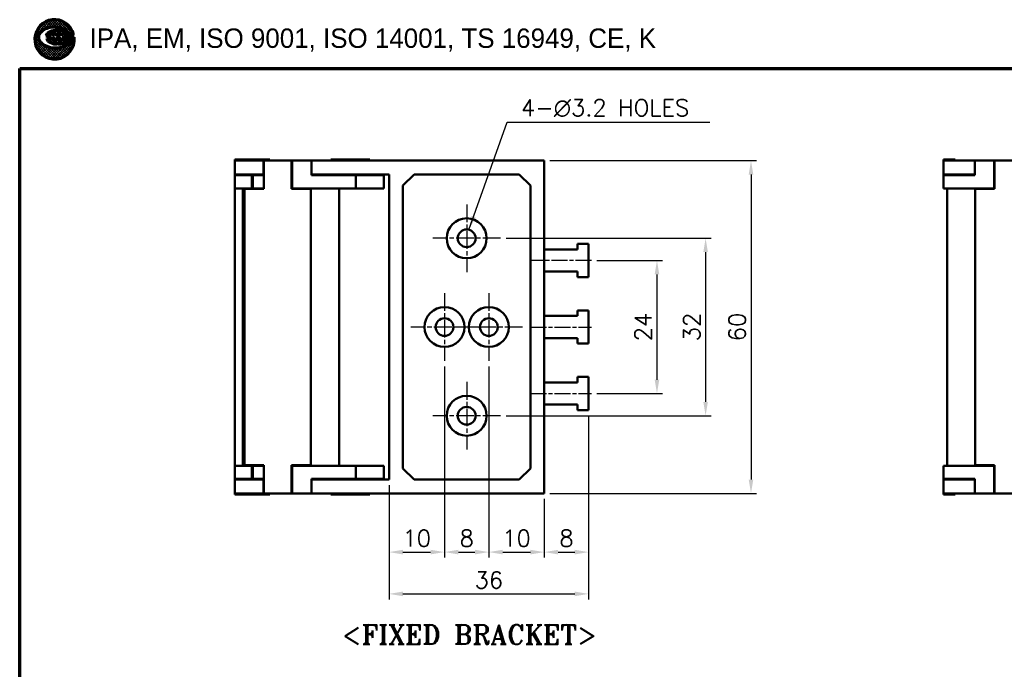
# Model space of a CAD drawing. Header units: millimetres. Extents: x 10 to 410, y 10 to 296.
# Tile 2 of 7: x 10 to 188, y 179 to 296. Entities that reach past the tile are written whole.
import ezdxf

# ---------------------------------------------------------------- set-up
doc = ezdxf.new("R2010")
doc.units = ezdxf.units.MM
doc.linetypes.add('CHAIN', pattern=[0.35429999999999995, 0.2362, -0.0295, 0.0591, -0.0295])
doc.layers.get('0').update_dxf_attribs({"lineweight": 25})
for name, color, linetype, lineweight in [('D', 7, 'Continuous', 25), ('경계(ISO)', 7, 'Continuous', 70), ('기호(ISO)', 7, 'Continuous', 25), ('스케치 형상(ISO)', 7, 'Continuous', 25), ('외형선(ISO)', 7, 'Continuous', 50), ('절단선(ISO)', 1, 'Continuous', 50), ('중심 표식(ISO)', 1, 'CHAIN', 25), ('중심선(ISO)', 1, 'CHAIN', 25), ('치수(ISO)', 7, 'Continuous', 25)]:
    doc.layers.add(name, color=color, linetype=linetype, lineweight=lineweight)
doc.styles.add('주 문자 (ISO)', font='tahoma.ttf')
doc.styles.add('텍스트 스타일108', font='txt')
doc.styles.add('한신치수', font='RomanS.shx')
doc.dimstyles.new('한신체인', dxfattribs={"dimtxt": 3, "dimasz": 2.5, "dimexe": 1, "dimexo": 1, "dimgap": 1, "dimtad": 1, "dimrnd": 1e-08, "dimdsep": 46, "dimtxsty": '한신치수', "dimcen": 0.09, "dimdle": 10, "dimclrd": 3, "dimclre": 3, "dimclrt": 3, "dimazin": 2, "dimtfac": 1.168400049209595, "dimtmove": 0, "dimatfit": 3, "dimfxl": 0, "dimtolj": 1, "dimlwd": -1, "dimlwe": -1, "dimarcsym": 0})
doc.dimstyles.new('한신체인$7', dxfattribs={"dimtxt": 3, "dimasz": 2.5, "dimexe": 1, "dimexo": 1, "dimgap": 1, "dimtad": 1, "dimrnd": 1e-08, "dimdsep": 46, "dimtxsty": '한신치수', "dimcen": 0.09, "dimdle": 10, "dimclrd": 3, "dimclre": 3, "dimclrt": 3, "dimazin": 2, "dimtfac": 1.168400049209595, "dimtmove": 0, "dimatfit": 3, "dimfxl": 0, "dimtolj": 1, "dimlwd": 25, "dimlwe": -1, "dimarcsym": 0})
pattern_1 = [(45, (0, 0), (-0.2245064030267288, 0.2245064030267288), []), (135, (0, 0), (-0.2245064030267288, -0.2245064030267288), [])]

# ---------------------------------------------------------------- blocks, each defined once
blk = doc.blocks.new('경계 도면틀')
at = {"layer": '경계(ISO)', "lineweight": 25}
h = blk.add_hatch(dxfattribs=at)
h.set_pattern_fill('ANSI37', color=256, scale=2.54, style=0)
h.set_pattern_definition(pattern_1)
edge = h.paths.add_edge_path()
edge.add_line((19.81047347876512, 292.6326418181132), (19.79857092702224, 292.6207392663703))
edge.add_arc((18.15139350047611, 292.930926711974), 1.676129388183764, 308.7112019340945, 349.3352671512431, ccw=False)
edge.add_arc((16.63447834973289, 294.8235878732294), 4.101659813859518, 285.46382553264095, 308.7112019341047, ccw=False)
edge.add_arc((16.43263097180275, 295.5532145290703), 4.858691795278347, 262.9720148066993, 285.4638255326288, ccw=False)
edge.add_arc((16.31207947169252, 294.5753501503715), 3.873424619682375, 233.28355094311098, 262.9720148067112, ccw=False)
edge.add_arc((14.91409908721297, 292.7009388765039), 1.535098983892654, 191.6245673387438, 233.2835509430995, ccw=False)
edge.add_arc((14.52716886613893, 292.6213405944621), 1.140066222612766, 142.7466208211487, 191.6245673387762, ccw=False)
edge.add_arc((15.6426153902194, 291.7730315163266), 2.541440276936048, 113.76810811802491, 142.7466208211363, ccw=False)
edge.add_arc((16.14456292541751, 290.633246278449), 3.786856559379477, 96.1155883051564, 113.76810811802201, ccw=False)
edge.add_arc((16.2152321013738, 289.9736765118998), 4.450201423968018, 76.12566468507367, 96.115588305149, ccw=False)
edge.add_arc((16.55634841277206, 291.3547160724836), 3.027657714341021, 46.815064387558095, 76.1256646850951, ccw=False)
edge.add_arc((17.71128142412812, 292.585242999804), 1.340036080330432, 0.5476667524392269, 46.81506438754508, ccw=False)
edge.add_arc((18.4783183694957, 292.5925750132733), 0.5729640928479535, -90, 0.5476667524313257, ccw=False)
edge.add_line((18.4783183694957, 292.0196109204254), (18.03365811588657, 292.0196109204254))
edge.add_line((18.03365811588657, 292.0196109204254), (18.23838297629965, 292.3000615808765))
edge.add_arc((18.01534613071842, 292.3863306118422), 0.2391396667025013, 338.8538918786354, 505.8085891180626)
edge.add_line((17.8175382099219, 292.5207173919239), (17.47709640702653, 292.0196109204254))
edge.add_line((17.47709640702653, 292.0196109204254), (17.03243615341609, 292.0196109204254))
edge.add_line((17.03243615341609, 292.0196109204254), (17.23716101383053, 292.3000615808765))
edge.add_arc((17.01138058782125, 292.3810180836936), 0.2398556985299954, 340.274045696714, 505.808589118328)
edge.add_line((16.8129803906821, 292.51580724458), (16.47587444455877, 292.0196109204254))
edge.add_line((16.47587444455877, 292.0196109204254), (15.99292660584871, 292.0196109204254))
edge.add_line((15.99292660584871, 292.0196109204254), (16.22391209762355, 292.3360357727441))
edge.add_arc((16.01502655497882, 292.3684582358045), 0.2113868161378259, 351.1771591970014, 476.5650511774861)
edge.add_arc((15.51976706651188, 292.8580716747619), 0.5009055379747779, 270.5301886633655, 323.1301023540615, ccw=False)
edge.add_line((15.52440214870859, 292.3571875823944), (14.91364773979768, 292.3543617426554))
edge.add_arc((15.39018631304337, 292.3399047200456), 0.4767578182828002, 178.2623182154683, 231.3171514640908)
edge.add_arc((17.01802832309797, 294.3730306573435), 3.081267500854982, 231.3171514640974, 242.4725885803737)
edge.add_arc((16.51978772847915, 293.4170363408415), 2.00322815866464, 242.4725885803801, 275.756318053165)
edge.add_arc((16.86749715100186, 289.9677466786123), 1.463542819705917, 86.25628827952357, 95.7563180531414, ccw=False)
edge.add_arc((17.19248622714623, 294.934474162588), 3.513805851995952, 266.2562882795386, 298.2348941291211)
edge.add_arc((18.16148453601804, 293.1299397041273), 1.465562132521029, 298.2348941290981, 385.769475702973)
edge.add_arc((16.28821602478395, 292.2255972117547), 3.545699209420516, 25.76947570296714, 366.5920624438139)
h = blk.add_hatch(dxfattribs=at)
h.set_pattern_fill('ANSI37', color=256, scale=2.54, style=0)
h.set_pattern_definition(pattern_1)
edge = h.paths.add_edge_path()
edge.add_line((18.12690101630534, 293.4330375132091), (17.86168296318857, 293.5849738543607))
edge.add_line((17.86168296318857, 293.5849738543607), (17.55212519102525, 293.7046355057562))
edge.add_line((17.55212519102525, 293.7046355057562), (17.21016339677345, 293.7872145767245))
edge.add_line((17.21016339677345, 293.7872145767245), (16.84735151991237, 293.8303349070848))
edge.add_line((16.84735151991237, 293.8303349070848), (16.47693664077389, 293.8318709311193))
edge.add_line((16.47693664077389, 293.8318709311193), (16.11334314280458, 293.7919596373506))
edge.add_line((16.11334314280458, 293.7919596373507), (15.76927683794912, 293.7121175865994))
edge.add_line((15.76927683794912, 293.7121175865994), (15.45785061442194, 293.5954467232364))
edge.add_line((15.45785061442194, 293.5954467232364), (15.18811167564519, 293.4454642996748))
edge.add_line((15.18811167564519, 293.4454642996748), (14.9722938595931, 293.2682444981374))
edge.add_line((14.9722938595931, 293.2682444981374), (14.81725830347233, 293.0699836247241))
edge.add_line((14.81725830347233, 293.0699836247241), (14.72882466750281, 292.8580904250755))
edge.add_line((14.72882466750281, 292.8580904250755), (15.31139322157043, 292.8580904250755))
edge.add_arc((15.31139322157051, 293.1672913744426), 0.3092009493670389, 270, 320.7035197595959)
edge.add_arc((15.9599786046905, 292.7189499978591), 0.4809270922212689, 103.32792332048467, 148.3279233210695, ccw=False)
edge.add_arc((15.95955378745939, 292.7207431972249), 0.4790842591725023, 18.736508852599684, 103.32792332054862, ccw=False)
edge.add_arc((16.95684854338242, 292.579809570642), 0.6184018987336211, 106.526616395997, 151.5266163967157, ccw=False)
edge.add_arc((16.93057143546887, 292.6683685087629), 0.5260267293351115, 23.55147854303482, 106.5266163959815, ccw=False)
edge.add_line((17.41278089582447, 292.8785545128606), (17.41775811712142, 292.8835317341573))
edge.add_arc((17.90371058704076, 292.6092919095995), 0.5579939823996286, 62.412483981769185, 150.5624563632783, ccw=False)
edge.add_arc((17.85725572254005, 292.5203847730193), 0.6583061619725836, 8.858454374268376, 62.41248398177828, ccw=False)
edge.add_arc((18.54638145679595, 292.6277870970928), 0.03913884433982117, 188.8584543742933, 372.6514405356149)
edge.add_line((18.584570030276, 292.6363592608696), (18.57203873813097, 292.8417184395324))
edge.add_line((18.57203873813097, 292.8417184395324), (18.48890675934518, 293.0542456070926))
edge.add_line((18.48890675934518, 293.0542456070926), (18.37573150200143, 293.2046875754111))
edge.add_line((18.37573150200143, 293.2046875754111), (18.26005146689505, 293.3203676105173))
edge.add_line((18.26005146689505, 293.3203676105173), (18.12690101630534, 293.4330375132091))
at = {"color": 7}
for p, q in [((18.37573150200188, 293.2046875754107), (18.26005146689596, 293.3203676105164)), ((17.41278089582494, 292.8785545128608), (17.41775811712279, 292.8835317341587)), ((19.79857092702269, 292.6207392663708), (19.81047347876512, 292.6326418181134)), ((19.80798373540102, 292.6536371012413), (19.80493556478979, 292.6566852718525))]:
    blk.add_line(p, q, dxfattribs=at)
at = {"layer": 'D', "color": 7}
for p, q in [((14.9722938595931, 293.2682444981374), (14.81725830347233, 293.0699836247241)), ((15.18811167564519, 293.4454642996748), (14.9722938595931, 293.2682444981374)), ((15.45785061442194, 293.5954467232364), (15.18811167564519, 293.4454642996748)), ((15.76927683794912, 293.7121175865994), (15.45785061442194, 293.5954467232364)), ((16.11334314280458, 293.7919596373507), (15.76927683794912, 293.7121175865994)), ((16.47693664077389, 293.8318709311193), (16.11334314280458, 293.7919596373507)), ((16.84735151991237, 293.8303349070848), (16.47693664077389, 293.8318709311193)), ((17.21016339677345, 293.7872145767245), (16.84735151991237, 293.8303349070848)), ((17.55212519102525, 293.7046355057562), (17.21016339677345, 293.7872145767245)), ((17.86168296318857, 293.5849738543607), (17.55212519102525, 293.7046355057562)), ((18.12690101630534, 293.4330375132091), (17.86168296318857, 293.5849738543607)), ((18.33889979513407, 293.2536473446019), (18.12690101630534, 293.4330375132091)), ((18.48890675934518, 293.0542456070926), (18.33889979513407, 293.2536473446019)), ((14.81725830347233, 293.0699836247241), (14.72882466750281, 292.8580904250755)), ((14.72882466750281, 292.8580904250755), (15.31139322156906, 292.8580904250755)), ((14.91364773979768, 292.3543617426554), (15.51976706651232, 292.3571661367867)), ((16.22391209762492, 292.3360357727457), (15.99292660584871, 292.0196109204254)), ((15.99292660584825, 292.0196109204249), (16.22247980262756, 292.3340736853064)), ((15.99292660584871, 292.0196109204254), (16.47587444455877, 292.0196109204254)), ((15.99292660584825, 292.0196109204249), (16.47587444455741, 292.0196109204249)), ((16.47587444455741, 292.0196109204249), (16.81298039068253, 292.5158072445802)), ((16.47587444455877, 292.0196109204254), (16.81298039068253, 292.51580724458)), ((17.23716101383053, 292.3000615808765), (17.03243615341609, 292.0196109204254)), ((17.03243615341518, 292.0196109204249), (17.23716101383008, 292.3000615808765)), ((17.03243615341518, 292.0196109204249), (17.47709640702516, 292.0196109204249)), ((17.03243615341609, 292.0196109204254), (17.47709640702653, 292.0196109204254)), ((17.47709640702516, 292.0196109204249), (17.81753820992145, 292.5207173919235)), ((17.47709640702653, 292.0196109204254), (17.81753820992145, 292.5207173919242)), ((18.23838297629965, 292.3000615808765), (18.03365811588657, 292.0196109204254)), ((18.03365811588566, 292.0196109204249), (18.23838297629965, 292.3000615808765)), ((18.03365811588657, 292.0196109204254), (18.47831836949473, 292.0196109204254)), ((18.03365811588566, 292.0196109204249), (18.47831836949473, 292.0196109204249)), ((18.57203873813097, 292.8417184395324), (18.48890675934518, 293.0542456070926)), ((18.58532897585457, 292.6239218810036), (18.57203873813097, 292.8417184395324))]:
    blk.add_line(p, q, dxfattribs=at)
for centre, radius, start, end in [((16.28821602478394, 292.2255972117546), 3.545699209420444, 25.76947570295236, 187.1352691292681), ((14.52716886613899, 292.6213405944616), 1.140066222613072, 142.7466208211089, 191.6245673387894), ((15.64261539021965, 291.7730315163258), 2.541440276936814, 113.7681081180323, 142.7466208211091), ((16.14456292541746, 290.6332462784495), 3.786856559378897, 96.11558830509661, 113.7681081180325), ((16.21523210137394, 289.973676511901), 4.450201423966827, 76.12566468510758, 96.1155883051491), ((16.55634841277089, 291.3547160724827), 3.027657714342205, 46.81506438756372, 76.12566468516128), ((17.71128142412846, 292.5852429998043), 1.340036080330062, 0.5476667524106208, 46.81506438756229), ((18.16148453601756, 293.1299397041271), 1.465562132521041, 298.2348941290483, 25.76947570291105), ((14.91409908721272, 292.7009388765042), 1.535098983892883, 191.6245673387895, 233.2835509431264), ((16.3120794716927, 294.5753501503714), 3.873424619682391, 233.2835509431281, 262.9720148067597), ((15.39018631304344, 292.3399047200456), 0.4767578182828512, 178.2623182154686, 231.3171514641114), ((17.01802832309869, 294.3730306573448), 3.081267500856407, 231.317151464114, 242.4725885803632), ((15.31139322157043, 293.1672913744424), 0.3092009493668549, 269.9999999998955, 320.7035197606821), ((15.51976706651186, 292.8580716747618), 0.5009055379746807, 270, 323.1301023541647), ((15.95997860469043, 292.7189499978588), 0.4809270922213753, 103.327923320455, 148.3279233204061), ((16.51978772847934, 293.417036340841), 2.003228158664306, 242.4725885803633, 275.7563180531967), ((15.95955378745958, 292.720743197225), 0.4790842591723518, 18.73650885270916, 103.3279233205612), ((16.01502655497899, 292.3684582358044), 0.2113868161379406, 351.1771591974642, 116.5650511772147), ((16.95684854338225, 292.5798095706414), 0.6184018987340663, 106.5266163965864, 151.5266163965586), ((16.93057143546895, 292.6683685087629), 0.5260267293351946, 23.08634033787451, 106.5266163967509), ((17.01138058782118, 292.3810180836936), 0.2398556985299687, 340.2740456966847, 145.808589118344), ((17.19248622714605, 294.9344741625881), 3.513805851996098, 266.2562882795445, 298.2348941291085), ((17.90371058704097, 292.6092919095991), 0.5579939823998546, 62.41248398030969, 152.4124839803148), ((17.87055481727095, 292.519567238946), 0.5779998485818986, 142.8269931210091, 142.9647006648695), ((17.87055481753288, 292.519567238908), 0.577999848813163, 142.0988733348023, 142.8269931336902), ((16.63447834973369, 294.823587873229), 4.101659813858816, 285.4638255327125, 308.7112019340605), ((18.01534613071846, 292.3863306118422), 0.2391396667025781, 338.8538918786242, 145.8085891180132), ((17.84055662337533, 292.5050791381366), 0.02782808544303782, 137.4026501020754, 145.8085891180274), ((17.85725572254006, 292.5203847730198), 0.6583061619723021, 8.858454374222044, 62.41248398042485), ((18.47831836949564, 292.5925750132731), 0.5729640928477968, 269.9999999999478, 0.54766675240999), ((18.54638145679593, 292.6277870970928), 0.03913884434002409, 188.8584543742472, 354.3324300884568), ((18.15139350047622, 292.9309267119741), 1.676129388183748, 308.7112019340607, 350.9063464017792), ((16.43263097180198, 295.5532145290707), 4.858691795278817, 262.9720148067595, 285.4638255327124), ((16.86749715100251, 289.9677466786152), 1.463542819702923, 86.2562882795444, 95.75631805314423)]:
    blk.add_arc(centre, radius, start, end, dxfattribs=at)
at = {"layer": '경계(ISO)'}
for p, q in [((14.9722938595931, 293.2682444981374), (14.81725830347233, 293.0699836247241)), ((15.18811167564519, 293.4454642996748), (14.9722938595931, 293.2682444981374)), ((15.45785061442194, 293.5954467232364), (15.18811167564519, 293.4454642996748)), ((15.76927683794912, 293.7121175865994), (15.45785061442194, 293.5954467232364)), ((16.11334314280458, 293.7919596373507), (15.76927683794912, 293.7121175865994)), ((16.47693664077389, 293.8318709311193), (16.11334314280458, 293.7919596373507)), ((16.84735151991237, 293.8303349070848), (16.47693664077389, 293.8318709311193)), ((17.21016339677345, 293.7872145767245), (16.84735151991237, 293.8303349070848)), ((17.55212519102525, 293.7046355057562), (17.21016339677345, 293.7872145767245)), ((17.86168296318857, 293.5849738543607), (17.55212519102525, 293.7046355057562)), ((18.12690101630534, 293.4330375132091), (17.86168296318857, 293.5849738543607)), ((18.26005146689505, 293.3203676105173), (18.12690101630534, 293.4330375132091)), ((18.37573150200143, 293.2046875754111), (18.26005146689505, 293.3203676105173)), ((14.81725830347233, 293.0699836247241), (14.72882466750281, 292.8580904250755)), ((14.72882466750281, 292.8580904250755), (15.31139322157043, 292.8580904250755)), ((15.52440214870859, 292.3571875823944), (14.91364773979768, 292.3543617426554)), ((15.99292660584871, 292.0196109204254), (16.22391209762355, 292.3360357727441)), ((16.47587444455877, 292.0196109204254), (15.99292660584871, 292.0196109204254)), ((16.81298039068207, 292.51580724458), (16.47587444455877, 292.0196109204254)), ((17.03243615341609, 292.0196109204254), (17.23716101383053, 292.3000615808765)), ((17.47709640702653, 292.0196109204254), (17.03243615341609, 292.0196109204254)), ((17.41278089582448, 292.8785545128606), (17.41775811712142, 292.8835317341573)), ((17.81753820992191, 292.5207173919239), (17.47709640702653, 292.0196109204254)), ((18.03365811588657, 292.0196109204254), (18.23838297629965, 292.3000615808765)), ((18.47831836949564, 292.0196109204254), (18.03365811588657, 292.0196109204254)), ((18.48890675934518, 293.0542456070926), (18.37573150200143, 293.2046875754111)), ((18.57203873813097, 292.8417184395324), (18.48890675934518, 293.0542456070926)), ((18.58457003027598, 292.6363592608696), (18.57203873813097, 292.8417184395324)), ((19.81047347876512, 292.6326418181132), (19.79857092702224, 292.6207392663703)), ((9.999999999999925, 287), (190, 287)), ((10, 10), (9.999999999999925, 287))]:
    blk.add_line(p, q, dxfattribs=at)
for centre, radius, start, end in [((16.28821602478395, 292.2255972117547), 3.545699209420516, 25.76947570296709, 187.135269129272), ((14.52716886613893, 292.6213405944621), 1.140066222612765, 142.7466208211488, 191.6245673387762), ((15.6426153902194, 291.7730315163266), 2.541440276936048, 113.7681081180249, 142.7466208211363), ((16.14456292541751, 290.633246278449), 3.786856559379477, 96.11558830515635, 113.7681081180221), ((16.2152321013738, 289.9736765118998), 4.450201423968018, 76.12566468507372, 96.11558830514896), ((16.55634841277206, 291.3547160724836), 3.027657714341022, 46.81506438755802, 76.12566468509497), ((17.71128142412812, 292.585242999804), 1.340036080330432, 0.5476667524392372, 46.81506438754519), ((18.16148453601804, 293.1299397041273), 1.465562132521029, 298.2348941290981, 25.769475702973), ((16.28821602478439, 292.2255972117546), 3.545699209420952, 187.1352691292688, 6.592062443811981), ((14.91409908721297, 292.7009388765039), 1.535098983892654, 191.6245673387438, 233.2835509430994), ((16.31207947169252, 294.5753501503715), 3.873424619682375, 233.283550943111, 262.972014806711), ((15.39018631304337, 292.3399047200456), 0.4767578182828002, 178.2623182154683, 231.3171514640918), ((17.01802832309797, 294.3730306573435), 3.081267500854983, 231.3171514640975, 242.4725885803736), ((15.31139322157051, 293.1672913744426), 0.3092009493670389, 270, 320.7035197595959), ((15.51976706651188, 292.8580716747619), 0.5009055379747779, 270.5301886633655, 323.1301023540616), ((15.9599786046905, 292.7189499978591), 0.4809270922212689, 103.3279233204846, 148.3279233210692), ((16.51978772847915, 293.4170363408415), 2.00322815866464, 242.4725885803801, 275.7563180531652), ((15.95955378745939, 292.7207431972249), 0.4790842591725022, 18.7365088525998, 103.3279233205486), ((16.01502655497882, 292.3684582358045), 0.211386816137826, 351.1771591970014, 116.5650511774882), ((16.95684854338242, 292.579809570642), 0.6184018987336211, 106.526616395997, 151.5266163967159), ((16.93057143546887, 292.6683685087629), 0.5260267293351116, 23.5514785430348, 106.5266163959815), ((17.01138058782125, 292.3810180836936), 0.2398556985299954, 340.274045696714, 145.8085891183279), ((17.19248622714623, 294.934474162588), 3.513805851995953, 266.2562882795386, 298.2348941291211), ((17.90371058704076, 292.6092919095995), 0.5579939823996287, 62.41248398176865, 150.5624563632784), ((16.63447834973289, 294.8235878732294), 4.101659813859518, 285.4638255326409, 308.7112019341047), ((18.01534613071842, 292.3863306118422), 0.2391396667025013, 338.8538918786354, 145.8085891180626), ((17.85725572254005, 292.5203847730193), 0.6583061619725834, 8.858454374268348, 62.41248398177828), ((18.4783183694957, 292.5925750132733), 0.5729640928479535, 270, 0.5476667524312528), ((18.54638145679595, 292.6277870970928), 0.03913884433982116, 188.8584543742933, 12.65144053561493), ((18.15139350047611, 292.930926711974), 1.676129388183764, 308.7112019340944, 349.3352671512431), ((16.43263097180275, 295.5532145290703), 4.858691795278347, 262.9720148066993, 285.4638255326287), ((16.86749715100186, 289.9677466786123), 1.463542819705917, 86.25628827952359, 95.7563180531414)]:
    blk.add_arc(centre, radius, start, end, dxfattribs=at)
at = {"layer": '경계(ISO)', "insert": (22.60480153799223, 290.0389105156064), "char_height": 3.499999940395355, "attachment_point": 7, "style": '텍스트 스타일108'}
blk.add_mtext('IPA, EM, ISO 9001, ISO 14001, TS 16949, CE, K', dxfattribs=at)
blk = doc.blocks.new('FIX BRACKET')
at = {"layer": '기호(ISO)', "color": 2, "insert": (-25.48947811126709, 1.857273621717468), "char_height": 3.499999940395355, "attachment_point": 1, "style": '주 문자 (ISO)'}
blk.add_mtext('\\fRomanT|b0|i0;\\H3.5000;<FIXED BRACKET>', dxfattribs=at)
blk = doc.blocks.new('*D37')
at = {"layer": 'Defpoints', "color": 0, "transparency": 16777216}
for p in [(113.1725162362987, 252.3565268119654), (113.1725162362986, 228.3565268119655), (125.0144649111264, 228.3565268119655)]:
    blk.add_point(p, dxfattribs=at)
at = {"layer": '치수(ISO)', "color": 3, "transparency": 16777216}
for p, q in [((114.1725162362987, 252.3565268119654), (126.0144649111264, 252.3565268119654)), ((125.0144649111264, 249.8565268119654), (125.0144649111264, 230.8565268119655)), ((114.1725162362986, 228.3565268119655), (126.0144649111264, 228.3565268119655))]:
    blk.add_line(p, q, dxfattribs=at)
for points in [[(124.5977982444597, 249.8565268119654), (125.431131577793, 249.8565268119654), (125.0144649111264, 252.3565268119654)], [(124.5977982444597, 230.8565268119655), (125.431131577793, 230.8565268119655), (125.0144649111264, 228.3565268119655)]]:
    blk.add_solid(points, dxfattribs=at)
at = {"layer": '치수(ISO)', "color": 3, "transparency": 16777216, "insert": (122.5144649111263, 240.3565268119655), "char_height": 3, "attachment_point": 5, "rotation": 90, "style": '한신치수'}
blk.add_mtext('\\A1;24', dxfattribs=at)
blk = doc.blocks.new('*D38')
at = {"layer": 'Defpoints', "color": 0, "transparency": 16777216}
for p in [(96.77251623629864, 256.3565268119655), (96.77251623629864, 224.3565268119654), (133.794116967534, 224.3565268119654)]:
    blk.add_point(p, dxfattribs=at)
at = {"layer": '치수(ISO)', "color": 3, "transparency": 16777216}
for p, q in [((97.77251623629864, 256.3565268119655), (134.794116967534, 256.3565268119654)), ((133.794116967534, 253.8565268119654), (133.794116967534, 226.8565268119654)), ((97.77251623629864, 224.3565268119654), (134.794116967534, 224.3565268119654))]:
    blk.add_line(p, q, dxfattribs=at)
for points in [[(133.3774503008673, 253.8565268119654), (134.2107836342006, 253.8565268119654), (133.794116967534, 256.3565268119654)], [(133.3774503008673, 226.8565268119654), (134.2107836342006, 226.8565268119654), (133.794116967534, 224.3565268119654)]]:
    blk.add_solid(points, dxfattribs=at)
at = {"layer": '치수(ISO)', "color": 3, "transparency": 16777216, "insert": (131.2941169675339, 240.3565268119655), "char_height": 3, "attachment_point": 5, "rotation": 90, "style": '한신치수'}
blk.add_mtext('\\A1;32', dxfattribs=at)
blk = doc.blocks.new('*D39')
at = {"layer": 'Defpoints', "color": 0, "transparency": 16777216}
for p in [(86.67251623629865, 234.2565268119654), (94.67251623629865, 234.2565268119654), (94.67251623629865, 199.7701663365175)]:
    blk.add_point(p, dxfattribs=at)
at = {"layer": '치수(ISO)', "color": 3, "transparency": 16777216}
for p, q in [((86.67251623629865, 233.2565268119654), (86.67251623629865, 198.7701663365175)), ((94.67251623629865, 233.2565268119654), (94.67251623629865, 198.7701663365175)), ((89.17251623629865, 199.7701663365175), (92.17251623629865, 199.7701663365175))]:
    blk.add_line(p, q, dxfattribs=at)
for points in [[(89.17251623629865, 200.1868330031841), (89.17251623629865, 199.3534996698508), (86.67251623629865, 199.7701663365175)], [(92.17251623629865, 200.1868330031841), (92.17251623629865, 199.3534996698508), (94.67251623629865, 199.7701663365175)]]:
    blk.add_solid(points, dxfattribs=at)
at = {"layer": '치수(ISO)', "color": 3, "transparency": 16777216, "insert": (90.67251623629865, 202.2701663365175), "char_height": 3, "attachment_point": 5, "style": '한신치수'}
blk.add_mtext('\\A1;8', dxfattribs=at)
blk = doc.blocks.new('*D48')
at = {"layer": 'Defpoints', "color": 0, "transparency": 16777216}
for p in [(104.6725162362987, 270.3565268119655), (104.6725162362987, 210.3565268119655), (141.9884588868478, 210.3565268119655)]:
    blk.add_point(p, dxfattribs=at)
at = {"layer": '치수(ISO)', "color": 3, "transparency": 16777216}
for p, q in [((105.6725162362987, 270.3565268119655), (142.9884588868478, 270.3565268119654)), ((141.9884588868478, 267.8565268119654), (141.9884588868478, 212.8565268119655)), ((105.6725162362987, 210.3565268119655), (142.9884588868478, 210.3565268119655))]:
    blk.add_line(p, q, dxfattribs=at)
for points in [[(141.5717922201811, 267.8565268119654), (142.4051255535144, 267.8565268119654), (141.9884588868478, 270.3565268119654)], [(141.5717922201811, 212.8565268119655), (142.4051255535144, 212.8565268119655), (141.9884588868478, 210.3565268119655)]]:
    blk.add_solid(points, dxfattribs=at)
at = {"layer": '치수(ISO)', "color": 3, "transparency": 16777216, "insert": (139.4884588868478, 240.3565268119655), "char_height": 3, "attachment_point": 5, "rotation": 90, "style": '한신치수'}
blk.add_mtext('\\A1;60', dxfattribs=at)
blk = doc.blocks.new('*D49')
at = {"layer": 'Defpoints', "color": 0, "transparency": 16777216}
for p in [(86.67251623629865, 234.2565268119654), (76.67251623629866, 212.8565268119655), (86.67251623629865, 199.7701663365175)]:
    blk.add_point(p, dxfattribs=at)
at = {"layer": '치수(ISO)', "color": 3, "transparency": 16777216}
for p, q in [((86.67251623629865, 233.2565268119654), (86.67251623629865, 198.7701663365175)), ((76.67251623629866, 211.8565268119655), (76.67251623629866, 198.7701663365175)), ((79.17251623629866, 199.7701663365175), (84.17251623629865, 199.7701663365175))]:
    blk.add_line(p, q, dxfattribs=at)
for points in [[(79.17251623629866, 200.1868330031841), (79.17251623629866, 199.3534996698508), (76.67251623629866, 199.7701663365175)], [(84.17251623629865, 200.1868330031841), (84.17251623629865, 199.3534996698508), (86.67251623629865, 199.7701663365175)]]:
    blk.add_solid(points, dxfattribs=at)
at = {"layer": '치수(ISO)', "color": 3, "transparency": 16777216, "insert": (81.67251623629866, 202.2701663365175), "char_height": 3, "attachment_point": 5, "style": '한신치수'}
blk.add_mtext('\\A1;10', dxfattribs=at)
blk = doc.blocks.new('*D50')
at = {"layer": 'Defpoints', "color": 0, "transparency": 16777216}
for p in [(94.67251623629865, 234.2565268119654), (104.6725162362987, 210.3565268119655), (104.6725162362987, 199.7701663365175)]:
    blk.add_point(p, dxfattribs=at)
at = {"layer": '치수(ISO)', "color": 3, "transparency": 16777216}
for p, q in [((94.67251623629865, 233.2565268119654), (94.67251623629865, 198.7701663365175)), ((104.6725162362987, 209.3565268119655), (104.6725162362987, 198.7701663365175)), ((97.17251623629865, 199.7701663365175), (102.1725162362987, 199.7701663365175))]:
    blk.add_line(p, q, dxfattribs=at)
for points in [[(97.17251623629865, 200.1868330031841), (97.17251623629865, 199.3534996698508), (94.67251623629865, 199.7701663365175)], [(102.1725162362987, 200.1868330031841), (102.1725162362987, 199.3534996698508), (104.6725162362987, 199.7701663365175)]]:
    blk.add_solid(points, dxfattribs=at)
at = {"layer": '치수(ISO)', "color": 3, "transparency": 16777216, "insert": (99.67251623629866, 202.2701663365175), "char_height": 3, "attachment_point": 5, "style": '한신치수'}
blk.add_mtext('\\A1;10', dxfattribs=at)
blk = doc.blocks.new('*D51')
at = {"layer": 'Defpoints', "color": 0, "transparency": 16777216}
for p in [(112.6725162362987, 225.3565268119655), (104.6725162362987, 210.3565268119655), (112.6725162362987, 199.7701663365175)]:
    blk.add_point(p, dxfattribs=at)
at = {"layer": '치수(ISO)', "color": 3, "transparency": 16777216}
for p, q in [((112.6725162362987, 224.3565268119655), (112.6725162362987, 198.7701663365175)), ((104.6725162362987, 209.3565268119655), (104.6725162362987, 198.7701663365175)), ((107.1725162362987, 199.7701663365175), (110.1725162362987, 199.7701663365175))]:
    blk.add_line(p, q, dxfattribs=at)
for points in [[(107.1725162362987, 200.1868330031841), (107.1725162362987, 199.3534996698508), (104.6725162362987, 199.7701663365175)], [(110.1725162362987, 200.1868330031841), (110.1725162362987, 199.3534996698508), (112.6725162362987, 199.7701663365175)]]:
    blk.add_solid(points, dxfattribs=at)
at = {"layer": '치수(ISO)', "color": 3, "transparency": 16777216, "insert": (108.6725162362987, 202.2701663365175), "char_height": 3, "attachment_point": 5, "style": '한신치수'}
blk.add_mtext('\\A1;8', dxfattribs=at)
blk = doc.blocks.new('*D52')
at = {"layer": 'Defpoints', "color": 0, "transparency": 16777216}
for p in [(112.6725162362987, 225.3565268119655), (76.67251623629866, 212.8565268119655), (112.6725162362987, 192.2350893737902)]:
    blk.add_point(p, dxfattribs=at)
at = {"layer": '치수(ISO)', "color": 3, "transparency": 16777216}
for p, q in [((112.6725162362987, 224.3565268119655), (112.6725162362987, 191.2350893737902)), ((76.67251623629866, 211.8565268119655), (76.67251623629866, 191.2350893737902)), ((79.17251623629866, 192.2350893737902), (110.1725162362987, 192.2350893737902))]:
    blk.add_line(p, q, dxfattribs=at)
for points in [[(79.17251623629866, 192.6517560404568), (79.17251623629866, 191.8184227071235), (76.67251623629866, 192.2350893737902)], [(110.1725162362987, 192.6517560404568), (110.1725162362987, 191.8184227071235), (112.6725162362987, 192.2350893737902)]]:
    blk.add_solid(points, dxfattribs=at)
at = {"layer": '치수(ISO)', "color": 3, "transparency": 16777216, "insert": (94.67251623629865, 194.7350893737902), "char_height": 3, "attachment_point": 5, "style": '한신치수'}
blk.add_mtext('\\A1;36', dxfattribs=at)

msp = doc.modelspace()

# ---------------------------------------------------------------- linework, layer by layer
at = {"layer": '스케치 형상(ISO)', "lineweight": 50}
for p, q in [((81.17251623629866, 267.8565268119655), (79.17251623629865, 265.8565268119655)), ((81.17251623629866, 267.8565268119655), (100.1725162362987, 267.8565268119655)), ((100.1725162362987, 267.8565268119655), (102.1725162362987, 265.8565268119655)), ((79.17251623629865, 214.8565268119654), (79.17251623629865, 265.8565268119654)), ((102.1725162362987, 265.8565268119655), (102.1725162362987, 214.8565268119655)), ((81.17251623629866, 212.8565268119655), (79.17251623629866, 214.8565268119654)), ((102.1725162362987, 214.8565268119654), (100.1725162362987, 212.8565268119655)), ((100.1725162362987, 212.8565268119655), (81.17251623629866, 212.8565268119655))]:
    msp.add_line(p, q, dxfattribs=at)
for centre in [(90.67251623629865, 256.3565268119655), (86.67251623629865, 240.3565268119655), (94.67251623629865, 240.3565268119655), (90.67251623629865, 224.3565268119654)]:
    msp.add_circle(centre, 3.600000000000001, dxfattribs=at)
at = {"layer": '외형선(ISO)'}
for p, q in [((48.83390372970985, 270.3565268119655), (48.83390372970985, 270.5565268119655)), ((48.83390372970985, 270.5565268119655), (55.17251623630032, 270.5565268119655)), ((48.83390372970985, 267.8565268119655), (48.83390372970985, 270.3565268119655)), ((48.83390372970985, 270.3565268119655), (51.67251623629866, 270.3565268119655)), ((53.97251623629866, 270.3565268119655), (51.67251623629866, 270.3565268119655)), ((53.97251623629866, 270.3565268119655), (54.07251623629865, 270.3565268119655)), ((53.97251623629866, 267.8565268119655), (53.97251623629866, 270.3565268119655)), ((54.07251623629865, 269.3565268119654), (54.07251623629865, 270.3565268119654)), ((59.07251623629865, 270.3565268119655), (54.07251623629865, 270.3565268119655)), ((55.17251623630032, 270.3565268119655), (55.17251623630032, 270.5565268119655)), ((59.07251623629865, 270.3565268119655), (59.07251623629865, 269.3565268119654)), ((59.07251623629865, 270.3565268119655), (59.17251623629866, 270.3565268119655)), ((62.67251623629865, 270.3565268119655), (59.17251623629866, 270.3565268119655)), ((59.17251623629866, 270.3565268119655), (59.17251623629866, 265.3565268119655)), ((62.67251623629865, 267.7565268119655), (62.67251623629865, 270.3565268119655)), ((62.67251623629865, 270.3565268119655), (69.67251623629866, 270.3565268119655)), ((66.17251623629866, 270.5565268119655), (73.17251623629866, 270.5565268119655)), ((66.17251623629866, 270.3565268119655), (66.17251623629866, 270.5565268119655)), ((104.6725162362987, 270.3565268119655), (69.67251623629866, 270.3565268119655)), ((73.17251623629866, 270.3565268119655), (73.17251623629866, 270.5565268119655)), ((104.6725162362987, 270.3565268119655), (104.6725162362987, 210.3565268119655)), ((178.8621014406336, 270.5565268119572), (176.7502834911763, 270.5565268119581)), ((182.3621014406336, 270.356526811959), (176.7502834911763, 270.3565268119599)), ((178.8621014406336, 270.5565268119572), (178.8621014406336, 270.3565268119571)), ((182.3621014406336, 270.35652681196), (185.8621014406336, 270.35652681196)), ((182.3621014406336, 267.75652681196), (182.3621014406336, 270.35652681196)), ((185.9621014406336, 270.3565268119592), (185.8621014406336, 270.3565268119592)), ((185.8621014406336, 270.35652681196), (185.8621014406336, 265.35652681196)), ((185.9621014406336, 270.3565268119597), (185.9621014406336, 269.35652681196)), ((190.9621014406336, 270.3565268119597), (185.9621014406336, 270.3565268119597)), ((54.07251623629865, 269.3565268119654), (54.07251623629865, 265.2565268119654)), ((59.07251623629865, 265.2565268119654), (59.07251623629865, 269.3565268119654)), ((185.9621014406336, 265.25652681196), (185.9621014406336, 269.35652681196)), ((48.83390372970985, 267.7565268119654), (48.83390372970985, 267.8565268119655)), ((51.67251623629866, 267.8565268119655), (48.83390372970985, 267.8565268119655)), ((48.83390372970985, 265.3565268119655), (48.83390372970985, 267.7565268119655)), ((50.89898404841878, 267.7565268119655), (48.83390372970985, 267.7565268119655)), ((50.89898404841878, 267.7565268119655), (51.8999610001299, 267.7565268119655)), ((51.67251623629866, 267.8565268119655), (53.97251623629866, 267.8565268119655)), ((51.8999610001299, 267.7565268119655), (52.10507067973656, 267.7565268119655)), ((51.8999610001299, 265.3565268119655), (51.8999610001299, 267.7565268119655)), ((54.07251623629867, 267.7565268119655), (52.10507067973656, 267.7565268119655)), ((52.10507067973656, 267.7565268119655), (52.10507067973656, 265.3565268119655)), ((54.07251623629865, 267.8565268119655), (53.97251623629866, 267.8565268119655)), ((69.67251623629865, 267.8565268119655), (62.67251623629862, 267.8565268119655)), ((69.67251623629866, 267.7565268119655), (62.67251623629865, 267.7565268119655)), ((66.17251623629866, 267.7565268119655), (66.17251623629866, 267.8565268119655)), ((69.67251623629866, 267.8565268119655), (76.67251623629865, 267.8565268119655)), ((69.67251623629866, 267.7565268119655), (70.67251623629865, 267.7565268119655)), ((70.67251623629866, 265.3565268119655), (70.67251623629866, 267.7565268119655)), ((75.73469406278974, 267.7565268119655), (70.67251623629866, 267.7565268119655)), ((73.17251623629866, 267.7565268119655), (73.17251623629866, 267.8565268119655)), ((75.73469406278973, 267.7565268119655), (75.73469406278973, 265.3565268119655)), ((76.67251623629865, 267.8565268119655), (76.67251623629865, 212.8565268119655)), ((176.7502834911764, 267.85652681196), (182.3621014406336, 267.856526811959)), ((176.7502834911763, 267.75652681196), (182.3621014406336, 267.75652681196)), ((178.8621014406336, 267.8565268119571), (178.8621014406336, 267.7565268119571)), ((48.83390372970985, 215.3565268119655), (48.83390372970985, 265.3565268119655)), ((48.83390372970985, 265.3565268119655), (50.89898404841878, 265.3565268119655)), ((50.28984050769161, 215.3565268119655), (50.28984050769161, 265.3565268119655)), ((50.45268938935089, 215.3565268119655), (50.45268938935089, 265.3565268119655)), ((54.07251623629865, 265.2565268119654), (50.57251623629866, 265.2565268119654)), ((50.57251623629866, 215.4565268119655), (50.57251623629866, 265.2565268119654)), ((51.89996100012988, 265.3565268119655), (50.89898404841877, 265.3565268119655)), ((51.8999610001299, 265.3565268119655), (52.10507067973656, 265.3565268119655)), ((52.10507067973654, 265.3565268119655), (54.07251623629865, 265.3565268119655)), ((59.17251623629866, 265.3565268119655), (59.07251623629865, 265.3565268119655)), ((62.57251623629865, 265.2565268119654), (59.07251623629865, 265.2565268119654)), ((59.17251623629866, 265.3565268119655), (69.67251623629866, 265.3565268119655)), ((62.57251623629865, 215.4565268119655), (62.57251623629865, 265.2565268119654)), ((67.67251623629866, 215.3565268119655), (67.67251623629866, 265.3565268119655)), ((70.67251623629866, 265.3565268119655), (69.67251623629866, 265.3565268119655)), ((70.67251623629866, 265.3565268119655), (75.73469406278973, 265.3565268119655)), ((185.8621014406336, 265.35652681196), (176.7502834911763, 265.35652681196)), ((177.3621014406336, 265.356526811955), (177.3621014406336, 215.356526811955)), ((182.4621014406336, 265.25652681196), (185.9621014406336, 265.25652681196)), ((182.4621014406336, 265.25652681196), (182.4621014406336, 215.45652681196)), ((185.8621014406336, 265.3565268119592), (185.9621014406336, 265.3565268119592)), ((104.6725162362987, 254.3565268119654), (110.6725162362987, 254.3565268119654)), ((110.6725162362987, 254.3565268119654), (110.6725162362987, 255.3565268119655)), ((110.6725162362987, 255.3565268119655), (112.6725162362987, 255.3565268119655)), ((112.6725162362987, 255.3565268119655), (112.6725162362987, 249.3565268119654)), ((110.6725162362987, 250.3565268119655), (104.6725162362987, 250.3565268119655)), ((110.6725162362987, 249.3565268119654), (110.6725162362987, 250.3565268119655)), ((112.6725162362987, 249.3565268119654), (110.6725162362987, 249.3565268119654)), ((104.6725162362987, 242.3565268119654), (110.6725162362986, 242.3565268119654)), ((110.6725162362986, 242.3565268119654), (110.6725162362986, 243.3565268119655)), ((110.6725162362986, 243.3565268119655), (112.6725162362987, 243.3565268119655)), ((112.6725162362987, 243.3565268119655), (112.6725162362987, 237.3565268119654)), ((110.6725162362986, 238.3565268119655), (104.6725162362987, 238.3565268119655)), ((110.6725162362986, 237.3565268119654), (110.6725162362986, 238.3565268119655)), ((112.6725162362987, 237.3565268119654), (110.6725162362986, 237.3565268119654)), ((110.6725162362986, 230.3565268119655), (110.6725162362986, 231.3565268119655)), ((110.6725162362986, 231.3565268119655), (112.6725162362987, 231.3565268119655)), ((112.6725162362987, 231.3565268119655), (112.6725162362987, 225.3565268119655)), ((104.6725162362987, 230.3565268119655), (110.6725162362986, 230.3565268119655)), ((110.6725162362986, 226.3565268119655), (104.6725162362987, 226.3565268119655)), ((110.6725162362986, 225.3565268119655), (110.6725162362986, 226.3565268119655)), ((112.6725162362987, 225.3565268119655), (110.6725162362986, 225.3565268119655)), ((48.83390372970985, 212.9565268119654), (48.83390372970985, 215.3565268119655)), ((48.83390372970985, 215.3565268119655), (50.89898404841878, 215.3565268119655)), ((54.07251623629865, 215.4565268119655), (50.57251623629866, 215.4565268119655)), ((51.89996100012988, 215.3565268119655), (50.89898404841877, 215.3565268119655)), ((51.8999610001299, 215.3565268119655), (52.10507067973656, 215.3565268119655)), ((51.8999610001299, 215.3565268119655), (51.8999610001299, 212.9565268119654)), ((52.10507067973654, 215.3565268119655), (54.07251623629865, 215.3565268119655)), ((52.10507067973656, 212.9565268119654), (52.10507067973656, 215.3565268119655)), ((54.07251623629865, 211.3565268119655), (54.07251623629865, 215.4565268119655)), ((59.07251623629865, 215.4565268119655), (59.07251623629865, 211.3565268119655)), ((62.57251623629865, 215.4565268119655), (59.07251623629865, 215.4565268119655)), ((59.17251623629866, 215.3565268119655), (59.07251623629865, 215.3565268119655)), ((59.17251623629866, 210.3565268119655), (59.17251623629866, 215.3565268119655)), ((59.17251623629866, 215.3565268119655), (69.67251623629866, 215.3565268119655)), ((70.67251623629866, 215.3565268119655), (69.67251623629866, 215.3565268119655)), ((70.67251623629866, 215.3565268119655), (70.67251623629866, 212.9565268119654)), ((70.67251623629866, 215.3565268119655), (75.73469406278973, 215.3565268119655)), ((75.73469406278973, 212.9565268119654), (75.73469406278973, 215.3565268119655)), ((185.8621014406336, 215.35652681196), (176.7502834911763, 215.35652681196)), ((182.4621014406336, 215.45652681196), (185.9621014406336, 215.45652681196)), ((185.8621014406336, 215.3565268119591), (185.9621014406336, 215.3565268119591)), ((185.8621014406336, 210.35652681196), (185.8621014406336, 215.35652681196)), ((185.9621014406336, 215.45652681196), (185.9621014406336, 211.35652681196)), ((48.83390372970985, 212.8565268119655), (48.83390372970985, 212.9565268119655)), ((50.89898404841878, 212.9565268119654), (48.83390372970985, 212.9565268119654)), ((48.83390372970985, 210.3565268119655), (48.83390372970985, 212.8565268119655)), ((51.67251623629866, 212.8565268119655), (48.83390372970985, 212.8565268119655)), ((50.89898404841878, 212.9565268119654), (51.8999610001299, 212.9565268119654)), ((51.67251623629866, 212.8565268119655), (53.97251623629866, 212.8565268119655)), ((51.8999610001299, 212.9565268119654), (52.10507067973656, 212.9565268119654)), ((54.07251623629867, 212.9565268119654), (52.10507067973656, 212.9565268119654)), ((54.07251623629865, 212.8565268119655), (53.97251623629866, 212.8565268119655)), ((53.97251623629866, 212.8565268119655), (53.97251623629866, 210.3565268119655)), ((62.67251623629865, 212.9565268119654), (62.67251623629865, 210.3565268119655)), ((69.67251623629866, 212.9565268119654), (62.67251623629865, 212.9565268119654)), ((69.67251623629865, 212.8565268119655), (62.67251623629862, 212.8565268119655)), ((66.17251623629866, 212.8565268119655), (66.17251623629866, 212.9565268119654)), ((69.67251623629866, 212.9565268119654), (70.67251623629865, 212.9565268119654)), ((69.67251623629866, 212.8565268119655), (76.67251623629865, 212.8565268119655)), ((75.73469406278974, 212.9565268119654), (70.67251623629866, 212.9565268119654)), ((73.17251623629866, 212.8565268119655), (73.17251623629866, 212.9565268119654)), ((176.7502834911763, 212.95652681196), (182.3621014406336, 212.95652681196)), ((176.7502834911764, 212.85652681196), (182.3621014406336, 212.856526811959)), ((178.8621014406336, 212.9565268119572), (178.8621014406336, 212.8565268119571)), ((182.3621014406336, 212.95652681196), (182.3621014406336, 210.35652681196)), ((48.83390372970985, 210.1565268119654), (48.83390372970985, 210.3565268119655)), ((48.83390372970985, 210.3565268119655), (51.67251623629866, 210.3565268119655)), ((48.83390372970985, 210.1565268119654), (55.17251623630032, 210.1565268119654)), ((53.97251623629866, 210.3565268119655), (51.67251623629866, 210.3565268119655)), ((53.97251623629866, 210.3565268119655), (54.07251623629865, 210.3565268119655)), ((54.07251623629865, 211.3565268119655), (54.07251623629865, 210.3565268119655)), ((54.07251623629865, 210.3565268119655), (59.07251623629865, 210.3565268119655)), ((55.17251623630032, 210.1565268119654), (55.17251623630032, 210.3565268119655)), ((59.07251623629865, 210.3565268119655), (59.07251623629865, 211.3565268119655)), ((59.07251623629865, 210.3565268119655), (59.17251623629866, 210.3565268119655)), ((62.67251623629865, 210.3565268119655), (59.17251623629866, 210.3565268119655)), ((62.67251623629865, 210.3565268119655), (69.67251623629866, 210.3565268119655)), ((66.17251623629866, 210.1565268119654), (66.17251623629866, 210.3565268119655)), ((66.17251623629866, 210.1565268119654), (73.17251623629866, 210.1565268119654)), ((104.6725162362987, 210.3565268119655), (69.67251623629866, 210.3565268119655)), ((73.17251623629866, 210.1565268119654), (73.17251623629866, 210.3565268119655)), ((182.3621014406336, 210.356526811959), (176.7502834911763, 210.3565268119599)), ((178.8621014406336, 210.1565268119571), (176.7502834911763, 210.1565268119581)), ((178.8621014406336, 210.3565268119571), (178.8621014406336, 210.1565268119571)), ((182.3621014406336, 210.35652681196), (185.8621014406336, 210.35652681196)), ((185.9621014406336, 210.3565268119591), (185.8621014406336, 210.3565268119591)), ((185.9621014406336, 210.3565268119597), (185.9621014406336, 211.35652681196)), ((185.9621014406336, 210.3565268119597), (190.9621014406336, 210.3565268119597))]:
    msp.add_line(p, q, dxfattribs=at)
for centre in [(90.67251623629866, 256.3565268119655), (86.67251623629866, 240.3565268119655), (94.67251623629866, 240.3565268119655), (90.67251623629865, 224.3565268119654)]:
    msp.add_circle(centre, 1.6, dxfattribs=at)
at = {"layer": '절단선(ISO)'}
for p, q in [((176.7502834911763, 270.3565268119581), (176.7502834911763, 270.5565268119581)), ((176.7502834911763, 267.85652681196), (176.7502834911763, 270.35652681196)), ((176.7502834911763, 267.7565268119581), (176.7502834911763, 267.8565268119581)), ((176.7502834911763, 265.35652681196), (176.7502834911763, 267.75652681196)), ((176.7502834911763, 212.95652681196), (176.7502834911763, 215.35652681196)), ((176.7502834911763, 212.8565268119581), (176.7502834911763, 212.9565268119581)), ((176.7502834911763, 210.35652681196), (176.7502834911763, 212.85652681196)), ((176.7502834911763, 210.1565268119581), (176.7502834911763, 210.3565268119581))]:
    msp.add_line(p, q, dxfattribs=at)
at = {"layer": '중심 표식(ISO)', "linetype": 'CHAIN', "ltscale": 13.55663013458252}
for p, q in [((90.67251623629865, 262.4565268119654), (90.67251623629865, 250.2565268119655)), ((96.77251623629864, 256.3565268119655), (84.57251623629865, 256.3565268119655)), ((86.67251623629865, 246.4565268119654), (86.67251623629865, 234.2565268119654)), ((94.67251623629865, 246.4565268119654), (94.67251623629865, 234.2565268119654)), ((92.77251623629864, 240.3565268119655), (80.57251623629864, 240.3565268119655)), ((100.7725162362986, 240.3565268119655), (88.57251623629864, 240.3565268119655)), ((90.67251623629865, 230.4565268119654), (90.67251623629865, 218.2565268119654)), ((96.77251623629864, 224.3565268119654), (84.57251623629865, 224.3565268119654))]:
    msp.add_line(p, q, dxfattribs=at)
at = {"layer": '중심선(ISO)', "linetype": 'CHAIN', "ltscale": 12.22318172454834}
for p, q in [((113.1725162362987, 252.3565268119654), (102.1725162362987, 252.3565268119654)), ((102.1725162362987, 240.3565268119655), (113.1725162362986, 240.3565268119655)), ((102.1725162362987, 228.3565268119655), (113.1725162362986, 228.3565268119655))]:
    msp.add_line(p, q, dxfattribs=at)

# ---------------------------------------------------------------- block references
for name, p in [('경계 도면틀', (0, 0)), ('FIX BRACKET', (93.60418836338, 184.784746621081))]:
    msp.add_blockref(name, p)

# ---------------------------------------------------------------- texts
at = {"layer": '기호(ISO)', "color": 3, "insert": (100.4831090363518, 281.4019928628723), "char_height": 3.00000011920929, "width": 35.39935944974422, "attachment_point": 1, "line_spacing_factor": 0.5250000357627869, "style": '한신치수'}
msp.add_mtext('{4-\\fAIGDT|b0|i0;\\H3.0000;n\\fRomanS|b0|i0;\\H3.0000;3.2 HOLES}', dxfattribs=at)

# ---------------------------------------------------------------- dimensions: what is measured, and where the dimension line sits
at = {"layer": '치수(ISO)', "color": 3}
for base, p1, p2, angle, picture, middle in [((141.9884588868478, 210.3565268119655), (104.6725162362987, 270.3565268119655), (104.6725162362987, 210.3565268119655), 90, '*D48', (141.9884588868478, 240.3565268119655)), ((133.794116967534, 224.3565268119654), (96.77251623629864, 256.3565268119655), (96.77251623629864, 224.3565268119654), 90, '*D38', (133.7941169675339, 240.3565268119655)), ((125.0144649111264, 228.3565268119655), (113.1725162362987, 252.3565268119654), (113.1725162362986, 228.3565268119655), 90, '*D37', (125.0144649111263, 240.3565268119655)), ((86.67251623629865, 199.7701663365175), (76.67251623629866, 212.8565268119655), (86.67251623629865, 234.2565268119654), 180, '*D49', (81.67251623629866, 199.7701663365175)), ((94.67251623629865, 199.7701663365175), (86.67251623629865, 234.2565268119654), (94.67251623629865, 234.2565268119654), 180, '*D39', (90.67251623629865, 199.7701663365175)), ((104.6725162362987, 199.7701663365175), (94.67251623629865, 234.2565268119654), (104.6725162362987, 210.3565268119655), 180, '*D50', (99.67251623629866, 199.7701663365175)), ((112.6725162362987, 192.2350893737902), (76.67251623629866, 212.8565268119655), (112.6725162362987, 225.3565268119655), 180, '*D52', (94.67251623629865, 192.2350893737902)), ((112.6725162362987, 199.7701663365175), (104.6725162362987, 210.3565268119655), (112.6725162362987, 225.3565268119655), 180, '*D51', (108.6725162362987, 199.7701663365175))]:
    dim = msp.add_linear_dim(base=base, p1=p1, p2=p2, angle=angle, dimstyle='한신체인', override={"dimdec": 2, "dimtp": 0, "dimtm": -0, "dimtdec": 2, "dimtofl": 0, "dimatfit": 1}, dxfattribs=at)
    dim.commit()
    dim.dimension.update_dxf_attribs({"geometry": picture, "text_midpoint": middle, "dimtype": 160})

# ---------------------------------------------------------------- leaders
at = {"layer": '기호(ISO)', "color": 3, "lineweight": 25, "annotation_type": 0, "has_hookline": 1, "hookline_direction": 0, "text_width": 34.05744345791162}
msp.add_leader([(91.08662670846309, 257.9020081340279), (97.9831090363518, 277.3174524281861), (100.4831090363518, 277.3174524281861)], dimstyle='한신체인$7', override={"dimgap": 0, "dimtad": 1}, dxfattribs=at)

doc.saveas('drawing.dxf')
